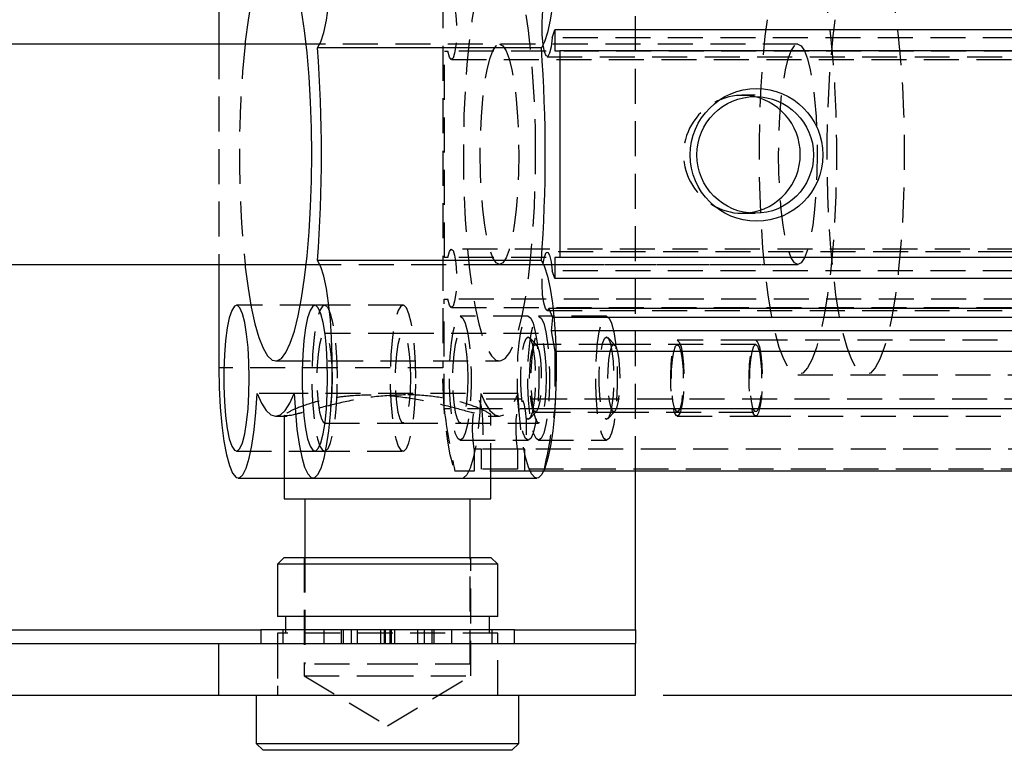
# Model space of a CAD drawing. Extents: x 85 to 782, y 44 to 558.
# Tile 5 of 10: x 301 to 373, y 272 to 325. Entities that reach past the tile are written whole.
import ezdxf

# ---------------------------------------------------------------- set-up
doc = ezdxf.new("R2010")
doc.units = 0
doc.header["$LTSCALE"] = 2
doc.linetypes.add('HIDDEN', pattern=[1.905, 1.27, -0.635])
doc.layers.get('0').update_dxf_attribs({"linetype": 'CONTINUOUS'})
doc.styles.add('SLDTEXTSTYLE0', font='TXT', dxfattribs={"width": 0.75})
doc.dimstyles.new('SLDDIMSTYLE3', dxfattribs={"dimtxt": 7, "dimasz": 6.604, "dimexe": 0, "dimexo": 0.0625, "dimgap": 1.75, "dimtad": 1, "dimdec": 3, "dimrnd": 1e-09, "dimzin": 12, "dimtxsty": 'SLDTEXTSTYLE0', "dimsah": 1, "dimcen": 0.09, "dimazin": 3, "dimtfac": 1, "dimtdec": 3, "dimtofl": 0, "dimtmove": 0, "dimatfit": 3, "dimtolj": 1, "dimtzin": 12})

# ---------------------------------------------------------------- blocks, each defined once
blk = doc.blocks.new('_D_7')
at = {"color": 179, "linetype": 'CONTINUOUS'}
for p, q in [((348.117, 354.407), (517.812, 354.407)), ((515.812, 275.907), (515.812, 354.407)), ((348.117, 275.907), (517.812, 275.907))]:
    blk.add_line(p, q, dxfattribs=at)
for points in [[(515.812, 354.407), (514.796, 347.803), (516.828, 347.803)], [(515.812, 275.907), (516.828, 282.511), (514.796, 282.511)]]:
    blk.add_solid(points, dxfattribs=at)
at = {"color": 179, "linetype": 'CONTINUOUS', "insert": (506.788, 306.373, -50.05), "char_height": 7, "attachment_point": 1, "rotation": 90, "style": 'SLDTEXTSTYLE0'}
blk.add_mtext('78,5', dxfattribs=at)

msp = doc.modelspace()

# ---------------------------------------------------------------- linework, layer by layer
at = {"color": 7, "linetype": 'HIDDEN'}
for p, q in [((346.117378, 292.157425), (346.117378, 338.157426)), ((332.126946, 330.657426), (332.126946, 299.657426)), ((315.88164, 323.157426), (315.88164, 307.157426)), ((357.900441, 323.157426), (322.215542, 323.157426)), ((357.900441, 323.157426), (336.240024, 323.157426)), ((442.44881, 323.617104), (340.054155, 323.617104)), ((332.240716, 307.667426), (332.240716, 322.647426)), ((332.240716, 322.647426), (332.495347, 322.647426)), ((434.890002, 322.647426), (332.495347, 322.647426)), ((332.757041, 322.032426), (435.151696, 322.032426)), ((339.705527, 322.232426), (442.100182, 322.232426)), ((354.790137, 319.440426), (353.841678, 319.440426)), ((353.841678, 310.874426), (354.315907, 310.901596)), ((353.841678, 310.874426), (354.790137, 310.874426)), ((435.151696, 308.282426), (332.757041, 308.282426)), ((442.100182, 308.082426), (339.705527, 308.082426)), ((332.495347, 307.667426), (332.240716, 307.667426)), ((434.890002, 307.667426), (332.495347, 307.667426)), ((322.215542, 307.157426), (357.900441, 307.157426)), ((336.240024, 307.157426), (357.900441, 307.157426)), ((442.44881, 306.697748), (340.054155, 306.697748)), ((332.21446, 296.684473), (332.21446, 304.647426)), ((332.21446, 304.647426), (332.495347, 304.647426)), ((434.890002, 304.647426), (332.495347, 304.647426)), ((322.83888, 304.207426), (317.150571, 304.207426)), ((329.238542, 304.207426), (322.83888, 304.207426)), ((332.757041, 304.032426), (435.151696, 304.032426)), ((339.705527, 303.832426), (442.100182, 303.832426)), ((339.833975, 303.96319), (340.08044, 303.308947)), ((340.133012, 303.96319), (339.833975, 303.96319)), ((338.318691, 303.407426), (333.395869, 303.407426)), ((344.007001, 303.407426), (339.084178, 303.407426)), ((340.08044, 303.308947), (340.003059, 302.357426)), ((340.198756, 303.308947), (340.08044, 303.308947)), ((340.003059, 302.357426), (340.265602, 300.857426)), ((340.270967, 302.357426), (340.003059, 302.357426)), ((329.238542, 302.157426), (323.550232, 302.157426)), ((339.084178, 302.157426), (329.238542, 302.157426)), ((338.928327, 301.326767), (338.412032, 301.859643)), ((344.616637, 301.326767), (344.100341, 301.859643)), ((354.837209, 301.657426), (349.1489, 301.657426)), ((425.725818, 301.657426), (354.837209, 301.657426)), ((344.540149, 301.365926), (338.85184, 301.365926)), ((354.837209, 301.365926), (344.540149, 301.365926)), ((319.994726, 300.157426), (336.240024, 300.157426)), ((340.265602, 300.857426), (340.265602, 296.873544)), ((340.337277, 300.857426), (340.265602, 300.857426)), ((332.126946, 299.657426), (315.88164, 299.657426)), ((357.900441, 299.157427), (362.823263, 299.157427)), ((357.900441, 299.157427), (421.897099, 299.157427)), ((321.345829, 297.796284), (318.643622, 297.796284)), ((337.591142, 297.796284), (321.345829, 297.796284)), ((337.815255, 297.382426), (334.664807, 297.382426)), ((440.209911, 297.382426), (337.815255, 297.382426)), ((340.265602, 296.684473), (332.21446, 296.684473)), ((320.617378, 296.230967), (320.617378, 296.157426)), ((335.41514, 296.157426), (336.240024, 296.157426)), ((335.617379, 291.657426), (335.617379, 296.218912)), ((338.412032, 295.95521), (338.928327, 296.488085)), ((338.85184, 296.448926), (344.540149, 296.448926)), ((344.100341, 295.95521), (344.616637, 296.488085)), ((344.540149, 296.448926), (354.837209, 296.448926)), ((349.1489, 296.157426), (354.837209, 296.157426)), ((354.837209, 296.157426), (425.725818, 296.157426)), ((323.550232, 295.657425), (329.238542, 295.657425)), ((329.238542, 295.657425), (339.084178, 295.657425)), ((333.395869, 294.407426), (338.318691, 294.407426)), ((334.40052, 293.762258), (334.40052, 292.157425)), ((334.929094, 293.762258), (334.40052, 293.762258)), ((334.929094, 292.307426), (334.929094, 293.762258)), ((337.550968, 293.762258), (334.929094, 293.762258)), ((337.550968, 293.762258), (337.550968, 292.307426)), ((338.079542, 293.762258), (337.550968, 293.762258)), ((338.079542, 292.157425), (338.079542, 293.762258)), ((440.474198, 293.762258), (338.079542, 293.762258)), ((339.084178, 294.407426), (344.007001, 294.407426)), ((317.150571, 293.607426), (322.83888, 293.607426)), ((322.83888, 293.607426), (329.238542, 293.607426)), ((337.550968, 292.307426), (334.929094, 292.307426)), ((439.945624, 292.307426), (337.550968, 292.307426)), ((320.617378, 291.657426), (322.707609, 291.657426)), ((334.40052, 292.157425), (333.0068, 292.157425)), ((338.079542, 292.157425), (334.40052, 292.157425)), ((339.440167, 292.157425), (338.079542, 292.157425)), ((322.06738, 285.907426), (322.06738, 277.307426)), ((322.117374, 285.907426), (322.117374, 278.157425)), ((334.117383, 278.157425), (334.117383, 285.907426)), ((334.167376, 277.307426), (334.167376, 285.907426)), ((201.117377, 280.657426), (318.908893, 280.657426)), ((336.117372, 280.407426), (320.117377, 280.407426)), ((320.117377, 280.407426), (320.117377, 275.907424)), ((320.517376, 280.657426), (320.517376, 279.657424)), ((320.71738, 280.657426), (320.71738, 280.407426)), ((323.485807, 280.657426), (323.485807, 279.657424)), ((324.755281, 280.657426), (324.755281, 279.657424)), ((324.897297, 280.657426), (324.897297, 279.657424)), ((325.464823, 280.657426), (325.464823, 279.657424)), ((325.917378, 280.657426), (325.917378, 279.657424)), ((327.617377, 279.657424), (327.617377, 280.657426)), ((327.867374, 280.657426), (327.867374, 279.657424)), ((327.949234, 280.657426), (327.949234, 279.657424)), ((328.285516, 280.657426), (328.285516, 279.657424)), ((328.367375, 280.657426), (328.367375, 279.657424)), ((328.617379, 280.657426), (328.617379, 279.657424)), ((330.317378, 279.657424), (330.317378, 280.657426)), ((330.769927, 280.657426), (330.769927, 279.657424)), ((331.337452, 280.657426), (331.337452, 279.657424)), ((331.479475, 280.657426), (331.479475, 279.657424)), ((332.74895, 280.657426), (332.74895, 279.657424)), ((335.517377, 280.407426), (335.517377, 280.657426)), ((335.71738, 279.657424), (335.71738, 280.657426)), ((336.117372, 275.907424), (336.117372, 280.407426)), ((337.325856, 280.657426), (346.117378, 280.657426)), ((320.117377, 279.657424), (320.117377, 275.907424)), ((336.117372, 275.907424), (336.117372, 279.657424)), ((329.167523, 278.157425), (322.117374, 278.157425)), ((334.117383, 278.157425), (329.167523, 278.157425)), ((322.06738, 277.307426), (327.460133, 277.307426)), ((322.06738, 277.307426), (328.117378, 273.67222)), ((327.460133, 277.307426), (334.167376, 277.307426)), ((328.117378, 273.67222), (334.167376, 277.307426))]:
    msp.add_line(p, q, dxfattribs=at)
at = {"color": 7, "linetype": 'CONTINUOUS'}
for p, q in [((315.88164, 330.657426), (315.88164, 323.157426)), ((340.054155, 323.617104), (340.265602, 324.178412)), ((340.265602, 324.178412), (340.265602, 322.657426)), ((442.660258, 324.178412), (340.265602, 324.178412)), ((322.215542, 323.157426), (274.704777, 323.157426)), ((339.278668, 322.876928), (323.033355, 322.876928)), ((340.265602, 322.657426), (340.615645, 322.657426)), ((340.615645, 322.657426), (340.615645, 307.657426)), ((443.010316, 322.657426), (340.615645, 322.657426)), ((339.278668, 307.437924), (323.033355, 307.437924)), ((340.615645, 307.657426), (340.265602, 307.657426)), ((340.265602, 307.657426), (340.265602, 306.136439)), ((443.010316, 307.657426), (340.615645, 307.657426)), ((274.704777, 307.157426), (322.215542, 307.157426)), ((315.88164, 307.157426), (315.88164, 299.657426)), ((340.265602, 306.136439), (340.054155, 306.697748)), ((442.660258, 306.136439), (340.265602, 306.136439)), ((442.22863, 303.96319), (340.133012, 303.96319)), ((442.475096, 303.308947), (340.198756, 303.308947)), ((442.397729, 302.357426), (340.270967, 302.357426)), ((442.660258, 300.857426), (340.337277, 300.857426)), ((340.265602, 296.684473), (340.239436, 296.499853)), ((340.265602, 296.873544), (340.265602, 296.684473)), ((442.660258, 296.684473), (340.265602, 296.684473)), ((319.994726, 296.157426), (320.807927, 296.157426)), ((320.617378, 296.157426), (320.617378, 290.157425)), ((339.505568, 292.306934), (339.473263, 292.157425)), ((317.281835, 291.657426), (320.617378, 291.657426)), ((322.707609, 291.657426), (338.952914, 291.657426)), ((335.617379, 290.157425), (335.617379, 291.657426)), ((339.473263, 292.157425), (339.440167, 292.157425)), ((441.867918, 292.157425), (339.473263, 292.157425)), ((346.117378, 280.657426), (346.117378, 292.157425)), ((320.617378, 290.157425), (335.617379, 290.157425)), ((322.117374, 290.157425), (322.117374, 285.907426)), ((334.117383, 285.907426), (334.117383, 290.157425)), ((320.617378, 285.907426), (320.117377, 285.407427)), ((320.617378, 285.907426), (327.302605, 285.907426)), ((327.302605, 285.907426), (335.617379, 285.907426)), ((336.117372, 285.407427), (335.617379, 285.907426)), ((320.117377, 285.407427), (320.117377, 281.607428)), ((327.24829, 285.407427), (320.117377, 285.407427)), ((336.117372, 285.407427), (327.24829, 285.407427)), ((336.117372, 281.607428), (336.117372, 285.407427)), ((336.117372, 281.607428), (320.117377, 281.607428)), ((320.71738, 281.607428), (320.71738, 280.657426)), ((335.517377, 280.657426), (335.517377, 281.607428)), ((318.908893, 280.657426), (318.908893, 279.657424)), ((337.325856, 280.657426), (318.908893, 280.657426)), ((337.325856, 279.657424), (337.325856, 280.657426)), ((346.117378, 280.657426), (346.117378, 279.657424)), ((203.55807, 279.657424), (315.88015, 279.657424)), ((315.88015, 275.907424), (315.88015, 279.657424)), ((315.88015, 279.657424), (346.117378, 279.657424)), ((346.117378, 275.907424), (346.117378, 279.657424)), ((203.55807, 275.907424), (315.88015, 275.907424)), ((315.88015, 275.907424), (346.117378, 275.907424)), ((318.592377, 275.907424), (318.592377, 272.407425)), ((337.642372, 272.407425), (337.642372, 275.907424)), ((318.592377, 272.407425), (319.092378, 271.907427)), ((318.592377, 272.407425), (337.642372, 272.407425)), ((337.142378, 271.907427), (337.642372, 272.407425)), ((337.142378, 271.907427), (319.092378, 271.907427))]:
    msp.add_line(p, q, dxfattribs=at)
at = {"color": 8, "linetype": 'CONTINUOUS'}
for p, q in [((201.117377, 280.657426), (318.908893, 280.657426)), ((337.325856, 280.657426), (346.117378, 280.657426))]:
    msp.add_line(p, q, dxfattribs=at)
at = {"color": 7, "linetype": 'CONTINUOUS', "flags": 128}
for points in [[(338.952914, 338.657427), (339.062393, 338.632936), (339.306176, 338.398634), (339.538947, 337.923032), (339.753449, 337.220953), (339.943007, 336.31428), (340.101689, 335.231279), (340.224579, 334.005705), (340.307817, 332.675761), (340.348825, 331.282905), (340.346322, 329.870552), (340.300381, 328.482726), (340.21245, 327.162688), (340.085253, 325.951585), (339.922756, 324.887167), (339.730025, 324.002614), (339.513079, 323.325499), (339.278668, 322.876928)], [(322.620094, 315.157426), (322.59854, 317.075583), (322.534234, 318.962245), (322.428227, 320.786431), (322.282262, 322.518189), (322.098732, 324.129084), (321.880661, 325.592664), (321.631618, 326.884898), (321.355701, 327.984568), (321.057432, 328.873616), (320.741713, 329.537444), (320.413731, 329.965153), (320.078872, 330.149719), (319.742628, 330.088112), (319.410526, 329.781345), (319.088012, 329.234452), (318.780385, 328.456416), (318.492703, 327.460009), (318.229683, 326.261596), (317.995645, 324.880852), (317.794428, 323.340449), (317.773909, 323.157426)], [(323.033355, 322.876928), (323.267766, 323.325499), (323.484719, 324.002614), (323.677443, 324.887167), (323.83994, 325.951585)], [(340.054155, 323.617104), (339.985729, 322.960102), (339.881048, 322.483954), (339.753643, 322.250288), (339.620009, 322.289349), (339.497447, 322.59608), (339.407012, 323.089819)], [(317.773909, 307.157426), (317.794428, 306.974403), (317.995645, 305.434), (318.229683, 304.053256), (318.492703, 302.854842), (318.780385, 301.858436), (319.088012, 301.0804), (319.410526, 300.533507), (319.742628, 300.22674), (320.078872, 300.165133), (320.413731, 300.349699), (320.741713, 300.777408), (321.057432, 301.441236), (321.355701, 302.330284), (321.631618, 303.429954), (321.880661, 304.722188), (322.098732, 306.185768), (322.282262, 307.796663), (322.428227, 309.528421), (322.534234, 311.352607), (322.59854, 313.239269), (322.620094, 315.157426)], [(339.407012, 307.225033), (339.496658, 307.71572), (339.619279, 308.024497), (339.753077, 308.064984), (339.880705, 307.831925), (339.985609, 307.355571), (340.054155, 306.697748)], [(321.345829, 297.796284), (321.424343, 296.45698), (321.542852, 295.217438), (321.697668, 294.116297), (321.883969, 293.187878), (322.095946, 292.46112), (322.326981, 291.958681), (322.569885, 291.696218), (322.817087, 291.681914), (323.06087, 291.916217), (323.293641, 292.391821), (323.508151, 293.0939), (323.697701, 294.000572), (323.856391, 295.083574), (323.979274, 296.309148), (324.062512, 297.63909), (324.10352, 299.031948), (324.101016, 300.4443), (324.055083, 301.832126), (323.967144, 303.152164), (323.83994, 304.363268), (323.677443, 305.427685), (323.484719, 306.312238), (323.267766, 306.989353), (323.033355, 307.437924)], [(339.278668, 307.437924), (339.513079, 306.989353), (339.730025, 306.312238), (339.922756, 305.427685), (340.085253, 304.363268), (340.21245, 303.152164), (340.300381, 301.832126), (340.346322, 300.4443), (340.348825, 299.031948), (340.307817, 297.63909), (340.224579, 296.309148), (340.101689, 295.083574), (339.943007, 294.000572), (339.753449, 293.0939), (339.538947, 292.391821), (339.306176, 291.916217), (339.062393, 291.681914), (338.952914, 291.657426)], [(318.078198, 298.907426), (318.056517, 300.046769), (317.992464, 301.132838), (317.88905, 302.114849), (317.751102, 302.946885), (317.585081, 303.59004), (317.398735, 304.014241), (317.200788, 304.199653), (317.000494, 304.137607), (316.807218, 303.831003), (316.629991, 303.294178), (316.477113, 302.552233), (316.35572, 301.639861), (316.271499, 300.599724), (316.228375, 299.480458), (316.228375, 298.334394), (316.271499, 297.215127), (316.35572, 296.174991), (316.477113, 295.262619), (316.629991, 294.520675), (316.807218, 293.98385), (317.000494, 293.677245), (317.200788, 293.615199), (317.398735, 293.800612), (317.585081, 294.224813), (317.751102, 294.867967), (317.88905, 295.700003), (317.992464, 296.682014), (318.056517, 297.768083), (318.078198, 298.907426)], [(323.766507, 298.907426), (323.744826, 300.046769), (323.680774, 301.132838), (323.57736, 302.114849), (323.439412, 302.946885), (323.273391, 303.59004), (323.087044, 304.014241), (322.889097, 304.199653), (322.688803, 304.137607), (322.495528, 303.831003), (322.318301, 303.294178), (322.165422, 302.552233), (322.04403, 301.639861), (321.959809, 300.599724), (321.916685, 299.480458), (321.916685, 298.334394), (321.959809, 297.215127), (322.04403, 296.174991), (322.165422, 295.262619), (322.318301, 294.520675), (322.495528, 293.98385), (322.688803, 293.677245), (322.889097, 293.615199), (323.087044, 293.800612), (323.273391, 294.224813), (323.439412, 294.867967), (323.57736, 295.700003), (323.680774, 296.682014), (323.744826, 297.768083), (323.766507, 298.907426)], [(315.88164, 299.657426), (315.904685, 298.212009), (315.973059, 296.814167), (316.084504, 295.509913), (316.235371, 294.342172), (316.420675, 293.349386), (316.634327, 292.564227), (316.869289, 292.012543), (317.117833, 291.712492), (317.371778, 291.673946), (317.622759, 291.898179), (317.862518, 292.377808), (318.083167, 293.097046), (318.277434, 294.032221), (318.43894, 295.152548), (318.562351, 296.421154), (318.643622, 297.796284)], [(318.643622, 297.796284), (318.968259, 297.085198), (319.304116, 296.571656), (319.647521, 296.261267), (319.994726, 296.157426), (320.341923, 296.261267), (320.685335, 296.571656), (321.021192, 297.085198), (321.345829, 297.796284)]]:
    msp.add_lwpolyline(points, dxfattribs=at)
at = {"color": 7, "linetype": 'HIDDEN', "flags": 128}
for points in [[(357.900441, 331.157426), (358.251423, 331.031262), (358.596862, 330.654757), (358.931333, 330.03385), (359.249547, 329.178333), (359.546468, 328.101698), (359.817446, 326.820924), (360.058189, 325.35621), (360.264898, 323.730655), (360.434309, 321.969895), (360.56377, 320.101698), (360.65124, 318.155527), (360.695318, 316.162074), (360.695318, 314.152778), (360.65124, 312.159325), (360.56377, 310.213154), (360.434309, 308.344957), (360.264898, 306.584197), (360.058189, 304.958642), (359.817446, 303.493928), (359.546468, 302.213154), (359.249547, 301.136519), (358.931333, 300.281002), (358.596862, 299.660096), (358.251423, 299.283591), (357.900441, 299.157427), (357.549459, 299.283591), (357.204005, 299.660096), (356.869549, 300.281002), (356.551335, 301.136519), (356.254399, 302.213154), (355.983436, 303.493928), (355.742693, 304.958642), (355.535984, 306.584197), (355.366558, 308.344957), (355.237097, 310.213154), (355.149642, 312.159325), (355.105564, 314.152778), (355.105564, 316.162074), (355.149642, 318.155527), (355.237097, 320.101698), (355.366558, 321.969895), (355.535984, 323.730655), (355.742693, 325.35621), (355.983436, 326.820924), (356.254399, 328.101698), (356.551335, 329.178333), (356.869549, 330.03385), (357.204005, 330.654757), (357.549459, 331.031262), (357.900441, 331.157426)], [(357.900441, 331.157426), (358.251423, 331.031262), (358.596862, 330.654757), (358.931333, 330.03385), (359.249547, 329.178333), (359.546468, 328.101698), (359.817446, 326.820924), (360.058189, 325.35621), (360.264898, 323.730655), (360.434309, 321.969895), (360.56377, 320.101698), (360.65124, 318.155527), (360.695318, 316.162074), (360.695318, 314.152778), (360.65124, 312.159325), (360.56377, 310.213154), (360.434309, 308.344957), (360.264898, 306.584197), (360.058189, 304.958642), (359.817446, 303.493928), (359.546468, 302.213154), (359.249547, 301.136519), (358.931333, 300.281002), (358.596862, 299.660096), (358.251423, 299.283591), (357.900441, 299.157427), (357.549459, 299.283591), (357.204005, 299.660096), (356.869549, 300.281002), (356.551335, 301.136519), (356.254399, 302.213154), (355.983436, 303.493928), (355.742693, 304.958642), (355.535984, 306.584197), (355.366558, 308.344957), (355.237097, 310.213154), (355.149642, 312.159325), (355.105564, 314.152778), (355.105564, 316.162074), (355.149642, 318.155527), (355.237097, 320.101698), (355.366558, 321.969895), (355.535984, 323.730655), (355.742693, 325.35621), (355.983436, 326.820924), (356.254399, 328.101698), (356.551335, 329.178333), (356.869549, 330.03385), (357.204005, 330.654757), (357.549459, 331.031262), (357.900441, 331.157426)], [(362.823263, 331.157426), (363.174245, 331.031262), (363.519684, 330.654757), (363.854155, 330.03385), (364.172355, 329.178333), (364.46929, 328.101698), (364.740268, 326.820924), (364.980996, 325.35621), (365.18772, 323.730655), (365.357131, 321.969895), (365.486592, 320.101698), (365.574047, 318.155527), (365.618125, 316.162074), (365.618125, 314.152778), (365.574047, 312.159325), (365.486592, 310.213154), (365.357131, 308.344957), (365.18772, 306.584197), (364.980996, 304.958642), (364.740268, 303.493928), (364.46929, 302.213154), (364.172355, 301.136519), (363.854155, 300.281002), (363.519684, 299.660096), (363.174245, 299.283591), (362.823263, 299.157427), (362.472281, 299.283591), (362.126828, 299.660096), (361.792356, 300.281002), (361.474157, 301.136519), (361.177221, 302.213154), (360.906259, 303.493928), (360.665515, 304.958642), (360.458806, 306.584197), (360.28938, 308.344957), (360.159919, 310.213154), (360.072464, 312.159325), (360.028386, 314.152778), (360.028386, 316.162074), (360.072464, 318.155527), (360.159919, 320.101698), (360.28938, 321.969895), (360.458806, 323.730655), (360.665515, 325.35621), (360.906259, 326.820924), (361.177221, 328.101698), (361.474157, 329.178333), (361.792356, 330.03385), (362.126828, 330.654757), (362.472281, 331.031262), (362.823263, 331.157426)], [(338.8654, 315.157426), (338.843853, 317.075583), (338.779539, 318.962245), (338.673532, 320.786431), (338.527561, 322.518189), (338.344038, 324.129084), (338.125959, 325.592664), (337.876916, 326.884898), (337.601006, 327.984568), (337.302745, 328.873616), (336.987019, 329.537444), (336.659044, 329.965153), (336.324171, 330.149719), (335.987941, 330.088112), (335.655824, 329.781345), (335.333318, 329.234452), (335.025698, 328.456416), (334.738016, 327.460009), (334.474996, 326.261596), (334.240943, 324.880852), (334.039733, 323.340449), (333.874643, 321.665682), (333.7484, 319.884049), (333.663076, 318.024805), (333.620057, 316.118479), (333.620057, 314.196373), (333.663076, 312.290046), (333.7484, 310.430803), (333.874643, 308.64917), (334.039733, 306.974403), (334.240943, 305.434), (334.474996, 304.053256), (334.738016, 302.854842), (335.025698, 301.858436), (335.333318, 301.0804), (335.655824, 300.533507), (335.987941, 300.22674), (336.324171, 300.165133), (336.659044, 300.349699), (336.987019, 300.777408), (337.302745, 301.441236), (337.601006, 302.330284), (337.876916, 303.429954), (338.125959, 304.722188), (338.344038, 306.185768), (338.527561, 307.796663), (338.673532, 309.528421), (338.779539, 311.352607), (338.843853, 313.239269), (338.8654, 315.157426)], [(332.495347, 325.667426), (332.605809, 326.098839), (332.735852, 326.278975), (332.868621, 326.18452), (332.986966, 325.8277), (333.075539, 325.254697), (333.122894, 324.539674), (333.122894, 323.775178), (333.075539, 323.060155), (332.986966, 322.487152), (332.868621, 322.130332), (332.735852, 322.035877), (332.605809, 322.216013), (332.495347, 322.647426)], [(339.407012, 323.089819), (339.401812, 323.13078), (339.3455, 323.824245), (339.33577, 324.586719), (339.373902, 325.319516), (339.454949, 325.92779), (339.568436, 326.332813), (339.699671, 326.482163), (339.831651, 326.356508)], [(336.240024, 323.157426), (336.483166, 323.035888), (336.718932, 322.674967), (336.940125, 322.085629), (337.140054, 321.285781), (337.312639, 320.299727), (337.452635, 319.157426), (337.555781, 317.893587), (337.618962, 316.546611), (337.640226, 315.157426), (337.618962, 313.768241), (337.555781, 312.421265), (337.452635, 311.157426), (337.312639, 310.015125), (337.140054, 309.029071), (336.940125, 308.229223), (336.718932, 307.639885), (336.483166, 307.278964), (336.240024, 307.157426), (335.996881, 307.278964), (335.76113, 307.639885), (335.539937, 308.229223), (335.339994, 309.029071), (335.167408, 310.015125), (335.027427, 311.157426), (334.924266, 312.421265), (334.8611, 313.768241), (334.839836, 315.157426), (334.8611, 316.546611), (334.924266, 317.893587), (335.027427, 319.157426), (335.167408, 320.299727), (335.339994, 321.285781), (335.539937, 322.085629), (335.76113, 322.674967), (335.996881, 323.035888), (336.240024, 323.157426)], [(357.900441, 323.157426), (358.143583, 323.035888), (358.379334, 322.674967), (358.600542, 322.085629), (358.800471, 321.285781), (358.973056, 320.299727), (359.113053, 319.157426), (359.216199, 317.893587), (359.279365, 316.546611), (359.300643, 315.157426), (359.279365, 313.768241), (359.216199, 312.421265), (359.113053, 311.157426), (358.973056, 310.015125), (358.800471, 309.029071), (358.600542, 308.229223), (358.379334, 307.639885), (358.143583, 307.278964), (357.900441, 307.157426), (357.657299, 307.278964), (357.421547, 307.639885), (357.20034, 308.229223), (357.000411, 309.029071), (356.827826, 310.015125), (356.687829, 311.157426), (356.584683, 312.421265), (356.521517, 313.768241), (356.500238, 315.157426), (356.521517, 316.546611), (356.584683, 317.893587), (356.687829, 319.157426), (356.827826, 320.299727), (357.000411, 321.285781), (357.20034, 322.085629), (357.421547, 322.674967), (357.657299, 323.035888), (357.900441, 323.157426)], [(357.900441, 323.157426), (358.143583, 323.035888), (358.379334, 322.674967), (358.600542, 322.085629), (358.800471, 321.285781), (358.973056, 320.299727), (359.113053, 319.157426), (359.216199, 317.893587), (359.279365, 316.546611), (359.300643, 315.157426), (359.279365, 313.768241), (359.216199, 312.421265), (359.113053, 311.157426), (358.973056, 310.015125), (358.800471, 309.029071), (358.600542, 308.229223), (358.379334, 307.639885), (358.143583, 307.278964), (357.900441, 307.157426), (357.657299, 307.278964), (357.421547, 307.639885), (357.20034, 308.229223), (357.000411, 309.029071), (356.827826, 310.015125), (356.687829, 311.157426), (356.584683, 312.421265), (356.521517, 313.768241), (356.500238, 315.157426), (356.521517, 316.546611), (356.584683, 317.893587), (356.687829, 319.157426), (356.827826, 320.299727), (357.000411, 321.285781), (357.20034, 322.085629), (357.421547, 322.674967), (357.657299, 323.035888), (357.900441, 323.157426)], [(332.495347, 307.667426), (332.605809, 308.098839), (332.735852, 308.278975), (332.868621, 308.184521), (332.986966, 307.8277), (333.075539, 307.254697), (333.122894, 306.539674), (333.122894, 305.775178), (333.075539, 305.060156), (332.986966, 304.487152), (332.868621, 304.130332), (332.735852, 304.035877), (332.605809, 304.216013), (332.495347, 304.647426)], [(339.833975, 303.96319), (339.701951, 303.832524), (339.570388, 303.977654), (339.456365, 304.379744), (339.374677, 304.986606), (339.335934, 305.719472), (339.345157, 306.483223), (339.401156, 307.17873), (339.407012, 307.225033)], [(324.477867, 298.907426), (324.456178, 300.046769), (324.392133, 301.132838), (324.288719, 302.114849), (324.150771, 302.946885), (323.984742, 303.59004), (323.798403, 304.014241), (323.600456, 304.199653), (323.400162, 304.137607), (323.206887, 303.831003), (323.02966, 303.294178), (322.876782, 302.552233), (322.755389, 301.639861), (322.67116, 300.599724), (322.628044, 299.480458), (322.628044, 298.334394), (322.67116, 297.215127), (322.755389, 296.174991), (322.876782, 295.262619), (323.02966, 294.520675), (323.206887, 293.98385), (323.400162, 293.677245), (323.600456, 293.615199), (323.798403, 293.800612), (323.984742, 294.224813), (324.150771, 294.867967), (324.288719, 295.700003), (324.392133, 296.682014), (324.456178, 297.768083), (324.477867, 298.907426)], [(330.166176, 298.907426), (330.144488, 300.046769), (330.080442, 301.132838), (329.977028, 302.114849), (329.839081, 302.946885), (329.673052, 303.59004), (329.486713, 304.014241), (329.288766, 304.199653), (329.088472, 304.137607), (328.895189, 303.831003), (328.71797, 303.294178), (328.565091, 302.552233), (328.443699, 301.639861), (328.35947, 300.599724), (328.316354, 299.480458), (328.316354, 298.334394), (328.35947, 297.215127), (328.443699, 296.174991), (328.565091, 295.262619), (328.71797, 294.520675), (328.895189, 293.98385), (329.088472, 293.677245), (329.288766, 293.615199), (329.486713, 293.800612), (329.673052, 294.224813), (329.839081, 294.867967), (329.977028, 295.700003), (330.080442, 296.682014), (330.144488, 297.768083), (330.166176, 298.907426)], [(333.395869, 303.407426), (333.584369, 303.276664), (333.761901, 302.891978), (333.918155, 302.275725), (334.044069, 301.463717), (334.132299, 300.503148), (334.177748, 299.449841), (334.177748, 298.365011), (334.132299, 297.311704), (334.044069, 296.351134), (333.918155, 295.539128), (333.761901, 294.922874), (333.584369, 294.538188), (333.395869, 294.407426), (333.207384, 294.538188), (333.029852, 294.922874), (332.873598, 295.539128), (332.747683, 296.351134), (332.659439, 297.311704), (332.614005, 298.365011), (332.614005, 299.449841), (332.659439, 300.503148), (332.747683, 301.463717), (332.873598, 302.275725), (333.029852, 302.891978), (333.207384, 303.276664), (333.395869, 303.407426)], [(338.318691, 303.407426), (338.507191, 303.276664), (338.684723, 302.891978), (338.840977, 302.275725), (338.966891, 301.463717), (339.055121, 300.503148), (339.10057, 299.449841), (339.10057, 298.365011), (339.055121, 297.311704), (338.966891, 296.351134), (338.840977, 295.539128), (338.684723, 294.922874), (338.507191, 294.538188), (338.318691, 294.407426), (338.130206, 294.538188), (337.952674, 294.922874), (337.796405, 295.539128), (337.670505, 296.351134), (337.582261, 297.311704), (337.536827, 298.365011), (337.536827, 299.449841), (337.582261, 300.503148), (337.670505, 301.463717), (337.796405, 302.275725), (337.952674, 302.891978), (338.130206, 303.276664), (338.318691, 303.407426)], [(339.084178, 303.407426), (339.272678, 303.276664), (339.450211, 302.891978), (339.606464, 302.275725), (339.732379, 301.463717), (339.820609, 300.503148), (339.866057, 299.449841), (339.866057, 298.365011), (339.820609, 297.311704), (339.732379, 296.351134), (339.606464, 295.539128), (339.450211, 294.922874), (339.272678, 294.538188), (339.084178, 294.407426), (338.895694, 294.538188), (338.718161, 294.922874), (338.561908, 295.539128), (338.435993, 296.351134), (338.347748, 297.311704), (338.302315, 298.365011), (338.302315, 299.449841), (338.347748, 300.503148), (338.435993, 301.463717), (338.561908, 302.275725), (338.718161, 302.891978), (338.895694, 303.276664), (339.084178, 303.407426)], [(344.007001, 303.407426), (344.195485, 303.276664), (344.373033, 302.891978), (344.529286, 302.275725), (344.655201, 301.463717), (344.743431, 300.503148), (344.788879, 299.449841), (344.788879, 298.365011), (344.743431, 297.311704), (344.655201, 296.351134), (344.529286, 295.539128), (344.373033, 294.922874), (344.195485, 294.538188), (344.007001, 294.407426), (343.818516, 294.538188), (343.640983, 294.922874), (343.484715, 295.539128), (343.358815, 296.351134), (343.27057, 297.311704), (343.225137, 298.365011), (343.225137, 299.449841), (343.27057, 300.503148), (343.358815, 301.463717), (343.484715, 302.275725), (343.640983, 302.891978), (343.818516, 303.276664), (344.007001, 303.407426)], [(324.119069, 298.907426), (324.096024, 299.823057), (324.028768, 300.664509), (323.922739, 301.363612), (323.786535, 301.86373), (323.63119, 302.124346), (323.469281, 302.124346), (323.313937, 301.86373), (323.177733, 301.363612), (323.071704, 300.664509), (323.004447, 299.823057), (322.981403, 298.907426), (323.004447, 297.991794), (323.071704, 297.150343), (323.177733, 296.45124), (323.313937, 295.951121), (323.469281, 295.690506), (323.63119, 295.690506), (323.786535, 295.951121), (323.922739, 296.45124), (324.028768, 297.150343), (324.096024, 297.991794), (324.119069, 298.907426)], [(329.807379, 298.907426), (329.784334, 299.823057), (329.717078, 300.664509), (329.611048, 301.363612), (329.474844, 301.86373), (329.3195, 302.124346), (329.157591, 302.124346), (329.002247, 301.86373), (328.866042, 301.363612), (328.760013, 300.664509), (328.692757, 299.823057), (328.669712, 298.907426), (328.692757, 297.991794), (328.760013, 297.150343), (328.866042, 296.45124), (329.002247, 295.951121), (329.157591, 295.690506), (329.3195, 295.690506), (329.474844, 295.951121), (329.611048, 296.45124), (329.717078, 297.150343), (329.784334, 297.991794), (329.807379, 298.907426)], [(333.964706, 298.907426), (333.941669, 299.823057), (333.874405, 300.664509), (333.768383, 301.363612), (333.632171, 301.86373), (333.476827, 302.124346), (333.314926, 302.124346), (333.159581, 301.86373), (333.02337, 301.363612), (332.917348, 300.664509), (332.850084, 299.823057), (332.827047, 298.907426), (332.850084, 297.991794), (332.917348, 297.150343), (333.02337, 296.45124), (333.159581, 295.951121), (333.314926, 295.690506), (333.476827, 295.690506), (333.632171, 295.951121), (333.768383, 296.45124), (333.874405, 297.150343), (333.941669, 297.991794), (333.964706, 298.907426)], [(338.318691, 301.907426), (338.46663, 301.785905), (338.602573, 301.431186), (338.715524, 300.872008), (338.796318, 300.153671), (338.838429, 299.33437), (338.838429, 298.480482), (338.796318, 297.661181), (338.715524, 296.942844), (338.602573, 296.383665), (338.46663, 296.028946), (338.318691, 295.907426), (338.170767, 296.028946), (338.034824, 296.383665), (337.921873, 296.942844), (337.841064, 297.661181), (337.798968, 298.480482), (337.798968, 299.33437), (337.841064, 300.153671), (337.921873, 300.872008), (338.034824, 301.431186), (338.170767, 301.785905), (338.318691, 301.907426)], [(339.653015, 298.907426), (339.629978, 299.823057), (339.562714, 300.664509), (339.456693, 301.363612), (339.320481, 301.86373), (339.165137, 302.124346), (339.003235, 302.124346), (338.847891, 301.86373), (338.711679, 301.363612), (338.605658, 300.664509), (338.538394, 299.823057), (338.515356, 298.907426), (338.538394, 297.991794), (338.605658, 297.150343), (338.711679, 296.45124), (338.847891, 295.951121), (339.003235, 295.690506), (339.165137, 295.690506), (339.320481, 295.951121), (339.456693, 296.45124), (339.562714, 297.150343), (339.629978, 297.991794), (339.653015, 298.907426)], [(344.007001, 301.907426), (344.154939, 301.785905), (344.290883, 301.431186), (344.403833, 300.872008), (344.484628, 300.153671), (344.526738, 299.33437), (344.526738, 298.480482), (344.484628, 297.661181), (344.403833, 296.942844), (344.290883, 296.383665), (344.154939, 296.028946), (344.007001, 295.907426), (343.859077, 296.028946), (343.723133, 296.383665), (343.610183, 296.942844), (343.529374, 297.661181), (343.487278, 298.480482), (343.487278, 299.33437), (343.529374, 300.153671), (343.610183, 300.872008), (343.723133, 301.431186), (343.859077, 301.785905), (344.007001, 301.907426)], [(349.1489, 301.657426), (349.290774, 301.535251), (349.420041, 301.179583), (349.525214, 300.622023), (349.596948, 299.912114), (349.628866, 299.112934), (349.618152, 298.295493), (349.56573, 297.532425), (349.476278, 296.891534), (349.357739, 296.429762), (349.220634, 296.188141), (349.077165, 296.188141), (348.94006, 296.429762), (348.821521, 296.891534), (348.732069, 297.532425), (348.679647, 298.295493), (348.668933, 299.112934), (348.700851, 299.912114), (348.772586, 300.622023), (348.877758, 301.179583), (349.007026, 301.535251), (349.1489, 301.657426)], [(354.837209, 301.657426), (354.979083, 301.535251), (355.108351, 301.179583), (355.213523, 300.622023), (355.285257, 299.912114), (355.317176, 299.112934), (355.306462, 298.295493), (355.254039, 297.532425), (355.164588, 296.891534), (355.046049, 296.429762), (354.908943, 296.188141), (354.765475, 296.188141), (354.628369, 296.429762), (354.509831, 296.891534), (354.420379, 297.532425), (354.367957, 298.295493), (354.357243, 299.112934), (354.389161, 299.912114), (354.460895, 300.622023), (354.566068, 301.179583), (354.695335, 301.535251), (354.837209, 301.657426)], [(338.85184, 301.365926), (338.991553, 301.232718), (339.116127, 300.847527), (339.212075, 300.252098), (339.268968, 299.510953), (339.280665, 298.704405), (339.245886, 297.919857), (339.168415, 297.242329), (339.056641, 296.74524), (338.922665, 296.482456), (338.781014, 296.482456), (338.647038, 296.74524), (338.53525, 297.242329), (338.457778, 297.919857), (338.423014, 298.704405), (338.434711, 299.510953), (338.491604, 300.252098), (338.587538, 300.847527), (338.712126, 301.232718), (338.85184, 301.365926)], [(344.540149, 301.365926), (344.679863, 301.232718), (344.804436, 300.847527), (344.900385, 300.252098), (344.957277, 299.510953), (344.968975, 298.704405), (344.934196, 297.919857), (344.856724, 297.242329), (344.744951, 296.74524), (344.610974, 296.482456), (344.469324, 296.482456), (344.335348, 296.74524), (344.223559, 297.242329), (344.146088, 297.919857), (344.111324, 298.704405), (344.123021, 299.510953), (344.179914, 300.252098), (344.275847, 300.847527), (344.400421, 301.232718), (344.540149, 301.365926)], [(349.1489, 301.365926), (349.288613, 301.232718), (349.413202, 300.847527), (349.509135, 300.252098), (349.566028, 299.510953), (349.577725, 298.704405), (349.542961, 297.919857), (349.465475, 297.242329), (349.353701, 296.74524), (349.219725, 296.482456), (349.078074, 296.482456), (348.944098, 296.74524), (348.832324, 297.242329), (348.754838, 297.919857), (348.720074, 298.704405), (348.731771, 299.510953), (348.788664, 300.252098), (348.884598, 300.847527), (349.009186, 301.232718), (349.1489, 301.365926)], [(354.837209, 301.365926), (354.976923, 301.232718), (355.101496, 300.847527), (355.197445, 300.252098), (355.254337, 299.510953), (355.266035, 298.704405), (355.23127, 297.919857), (355.153784, 297.242329), (355.042011, 296.74524), (354.908034, 296.482456), (354.766384, 296.482456), (354.632408, 296.74524), (354.520634, 297.242329), (354.443148, 297.919857), (354.408384, 298.704405), (354.420081, 299.510953), (354.476974, 300.252098), (354.572907, 300.847527), (354.697496, 301.232718), (354.837209, 301.365926)], [(334.88892, 297.796284), (334.807664, 296.421154), (334.684238, 295.152548), (334.522739, 294.032221), (334.328473, 293.097046), (334.107831, 292.377808), (333.868072, 291.898179), (333.617077, 291.673946), (333.363146, 291.712492), (333.114595, 292.012543), (332.879633, 292.564227), (332.66598, 293.349386), (332.480669, 294.342172), (332.32981, 295.509913), (332.218364, 296.814167), (332.149983, 298.212009), (332.126946, 299.657426)], [(334.40052, 293.762258), (334.325016, 294.393399), (334.293485, 295.136371), (334.31001, 295.895009), (334.372461, 296.571127), (334.472761, 297.077211), (334.597901, 297.347764), (334.731713, 297.347764), (334.856853, 297.077211), (334.957153, 296.571127), (335.019604, 295.895009), (335.036129, 295.136371), (335.004598, 294.393399), (334.929094, 293.762258)], [(334.88892, 297.796284), (335.213557, 297.085198), (335.549414, 296.571656), (335.892827, 296.261267), (336.240024, 296.157426), (336.587236, 296.261267), (336.930633, 296.571656), (337.26649, 297.085198), (337.591142, 297.796284)], [(337.550968, 293.762258), (337.475464, 294.393399), (337.443933, 295.136371), (337.460459, 295.895009), (337.522909, 296.571127), (337.623209, 297.077211), (337.748349, 297.347764), (337.882161, 297.347764), (338.007301, 297.077211), (338.107601, 296.571127), (338.170052, 295.895009), (338.186577, 295.136371), (338.155046, 294.393399), (338.079542, 293.762258)], [(338.952914, 291.657426), (338.815198, 291.696218), (338.572294, 291.958681), (338.341251, 292.46112), (338.129282, 293.187878), (337.942973, 294.116297), (337.788165, 295.217438), (337.669641, 296.45698), (337.591142, 297.796284)]]:
    msp.add_lwpolyline(points, dxfattribs=at)
at = {"color": 7, "linetype": 'CONTINUOUS'}
for centre, radius in [((354.903055, 315.108381), 4.814968), ((354.800126, 315.109134), 4.23472)]:
    msp.add_circle(centre, radius, dxfattribs=at)
at = {"color": 7, "linetype": 'HIDDEN'}
for centre, radius, start, end in [((395.230292, 315.157426), 77.868423, 174.10317547, 185.89682453), ((353.884562, 315.154628), 4.280417, 84.21638867, 269.42595749), ((393.671678, 305.108065), 62.031819, 187.8045757, 192.05052291), ((278.764813, 305.098792), 62.07311, 348.1074308, 352.03725292)]:
    msp.add_arc(centre, radius, start, end, dxfattribs=at)
at = {"color": 7, "linetype": 'CONTINUOUS'}
for centre, radius, start, end in [((220.066566, 315.157426), 103.255753, 355.7125105, 4.2874895), ((236.310978, 315.157426), 103.256651, 355.71254787, 4.28745213), ((353.782686, 315.157426), 4.289104, 277.14148837, 82.85851163)]:
    msp.add_arc(centre, radius, start, end, dxfattribs=at)
at = {"color": 7, "linetype": 'HIDDEN'}
for points, knots in [([(320.795231, 296.376989), (321.037432, 296.510388), (321.537387, 296.785751), (322.914408, 297.237994), (324.301967, 297.518555), (325.830528, 297.707141), (327.877514, 297.72157), (330.278983, 297.411648), (332.473522, 296.914628), (333.990055, 296.490465), (334.860532, 296.266111), (335.336811, 296.154451), (335.393378, 296.181492), (335.415021, 296.191838)], [0, 0, 0, 0, 0.115281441, 0.237965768, 0.300146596, 0.364354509, 0.482648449, 0.594530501, 0.710939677, 0.835646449, 0.897130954, 0.960642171, 1, 1, 1, 1]), ([(329.430066, 297.700335), (328.623398, 297.666654), (327.011662, 297.599358), (324.669292, 297.13671), (323.010567, 296.705204), (321.973624, 296.419056), (321.616498, 296.330491), (321.460024, 296.291686)], [0, 0, 0, 0, 0.249815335, 0.499134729, 0.761027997, 0.895294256, 1, 1, 1, 1]), ([(335.576147, 296.218912), (335.589507, 296.220329), (335.711306, 296.233251), (335.215638, 296.533976), (334.073268, 297.020148), (332.207334, 297.511148), (330.512982, 297.690991), (329.584246, 297.699005), (329.430066, 297.700335)], [0, 0, 0, 0, 0.027488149, 0.250597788, 0.483571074, 0.730448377, 0.955251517, 1, 1, 1, 1]), ([(320.807755, 296.187087), (320.741293, 296.174754), (320.595037, 296.147614), (320.660185, 296.201544), (320.695728, 296.230967)], [0, 0, 0, 0, 0.454427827, 1, 1, 1, 1])]:
    msp.add_open_spline(points, degree=3, knots=knots, dxfattribs=at)
at = {"color": 7, "linetype": 'CONTINUOUS'}
msp.add_open_spline([(321.460024, 296.291686), (321.40478, 296.277434), (321.02853, 296.180372), (320.909397, 296.183995), (320.807755, 296.187087)], degree=3, knots=[0, 0, 0, 0, 0.146826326, 1, 1, 1, 1], dxfattribs=at)

# ---------------------------------------------------------------- dimensions: what is measured, and where the dimension line sits
at = {"color": 179, "linetype": 'CONTINUOUS'}
dim = msp.add_linear_dim(base=(515.811913, 354.407426), p1=(346.117377, 275.907426), p2=(346.117377, 354.407426), angle=90, dimstyle='SLDDIMSTYLE3', dxfattribs=at)
dim.commit()
dim.dimension.update_dxf_attribs({"geometry": '_D_7', "text_midpoint": (515.811913, 318.267727), "dimtype": 160})

doc.saveas('drawing.dxf')
